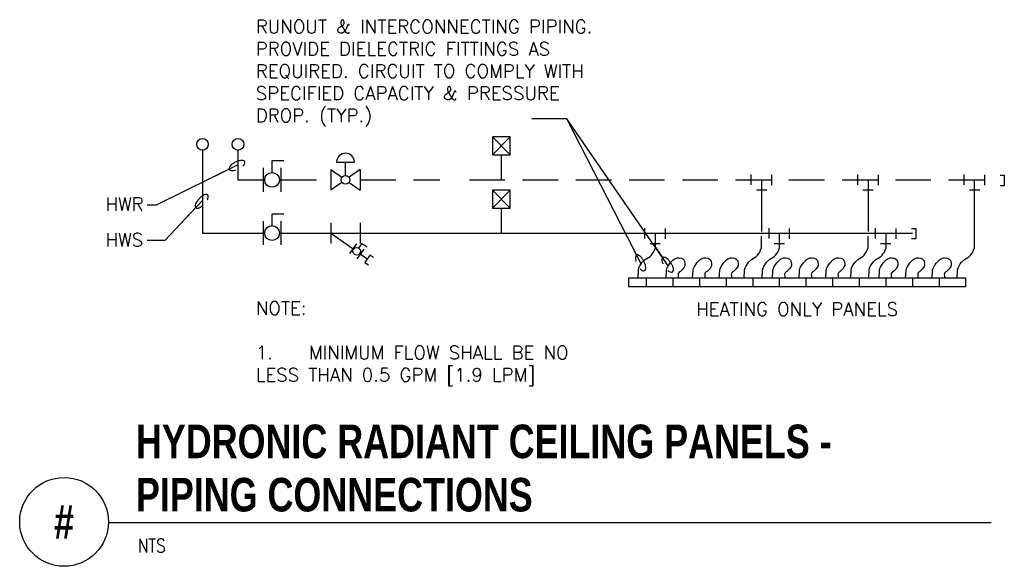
# Model space of a CAD drawing. Header units: inches. Extents: x 0.34 to 7.27, y 2.43 to 6.27.
import ezdxf
from ezdxf.enums import TextEntityAlignment as Align

# ---------------------------------------------------------------- set-up
doc = ezdxf.new("R2010")
doc.units = ezdxf.units.IN
doc.header["$MEASUREMENT"] = 0
doc.linetypes.add('HIDDEN', pattern=[0.375, 0.25, -0.125])
doc.layers.add('M-DETL-MEDM', color=4, linetype='Continuous')
doc.layers.add('M-DETL-TEXT', color=2, linetype='Continuous')
doc.styles.add('BOLD', font='bold.shx', dxfattribs={"width": 0.9})
doc.styles.add('Romans', font='romans.shx')
doc.dimstyles.new('VA-Loop', dxfattribs={"dimtxt": 0.09375, "dimasz": 0.18, "dimexe": 0.125, "dimexo": 0.0625, "dimgap": 0.09, "dimtad": 0, "dimtih": 1, "dimtoh": 1, "dimdec": 4, "dimzin": 0, "dimdsep": 46, "dimtxsty": 'Romans', "dimcen": 0.09, "dimclrd": 256, "dimclre": 256, "dimclrt": 256, "dimadec": 0, "dimazin": 0, "dimtfac": 1, "dimtdec": 4, "dimtofl": 0, "dimtmove": 0, "dimatfit": 3, "dimldrblk": 'dimloop1', "dimfxl": 1, "dimtolj": 1, "dimtzin": 0, "dimlwd": -1, "dimlwe": -1, "dimarcsym": 0})

# ---------------------------------------------------------------- blocks, each defined once
blk = doc.blocks.new('dimloop1')
blk.add_line((-0.383, 0), (-1, 0))
blk.add_lwpolyline([(0.15, -0.121, 0.038212), (0.207, -0.1, 0.102096), (0.278, -0.047, 0.184921), (0.296, 0, 0.184921), (0.278, 0.047, 0.102096), (0.207, 0.099, 0.060952), (0.115, 0.129, 0.047258), (-0.008, 0.14), (-0.078, 0.14, 0.047258), (-0.202, 0.129, 0.060952), (-0.294, 0.099, 0.102096), (-0.365, 0.047, 0.184921), (-0.383, 0, 0.184921), (-0.365, -0.047, 0.102096), (-0.294, -0.1, 0.060952), (-0.202, -0.129, 0.011023), (-0.173, -0.134, 0.047258)], format="xyb")

msp = doc.modelspace()

# ---------------------------------------------------------------- linework, layer by layer
at = {"layer": 'M-DETL-MEDM'}
for p, q in [((3.792, 5.4478), (3.667, 5.3228)), ((3.667, 5.4478), (3.792, 5.3228)), ((1.625, 5.3552), (1.625, 4.7711)), ((2.115, 5.1982), (2.115, 5.2816)), ((2.115, 5.2816), (2.1983, 5.2816)), ((2.5699, 5.2711), (2.6949, 5.2711)), ((2.6324, 5.1774), (2.6324, 5.2711)), ((2.0525, 5.2295), (2.0525, 5.0628)), ((2.1775, 5.2295), (2.1775, 5.0628)), ((2.5282, 5.2191), (2.6068, 5.1641)), ((2.5282, 5.2191), (2.5282, 5.0732)), ((2.7365, 5.2191), (2.658, 5.1641)), ((2.7365, 5.2191), (2.7365, 5.0732)), ((5.49, 5.1109), (5.49, 5.1835)), ((5.5625, 5.1461), (5.5625, 4.7834)), ((5.635, 5.1087), (5.635, 5.1813)), ((6.24, 5.1109), (6.24, 5.1835)), ((6.3125, 5.1461), (6.3125, 4.7834)), ((6.385, 5.1087), (6.385, 5.1813)), ((6.99, 5.1109), (6.99, 5.1835)), ((7.0607, 5.1461), (7.0607, 4.663)), ((7.135, 5.1087), (7.135, 5.1813)), ((7.2426, 5.1791), (7.2721, 5.1791)), ((7.2721, 5.1791), (7.2721, 5.1049)), ((2.6068, 5.1282), (2.5282, 5.0732)), ((2.658, 5.1282), (2.7365, 5.0732)), ((3.792, 5.0728), (3.667, 4.9478)), ((3.667, 5.0728), (3.792, 4.9478)), ((5.5988, 5.0725), (5.5262, 5.0725)), ((6.3488, 5.0725), (6.2762, 5.0725)), ((7.0988, 5.0725), (7.0262, 5.0725)), ((7.2721, 5.1049), (7.2426, 5.1049)), ((3.7295, 4.9478), (3.7295, 4.7711)), ((2.0525, 4.8545), (2.0525, 4.6878)), ((2.115, 4.8232), (2.115, 4.9066)), ((2.115, 4.9066), (2.1983, 4.9066)), ((2.1775, 4.8545), (2.1775, 4.6878)), ((2.5282, 4.8441), (2.5282, 4.6982)), ((2.7365, 4.8441), (2.7365, 4.6982)), ((4.74, 4.7337), (4.74, 4.8063)), ((4.885, 4.7315), (4.885, 4.8041)), ((5.615, 4.7337), (5.615, 4.8063)), ((5.76, 4.7315), (5.76, 4.8041)), ((6.365, 4.7337), (6.365, 4.8063)), ((6.51, 4.7315), (6.51, 4.8041)), ((6.6189, 4.8041), (6.6484, 4.8041)), ((6.6484, 4.8041), (6.6484, 4.7299)), ((1.625, 4.7711), (2.0525, 4.7711)), ((2.1775, 4.7711), (6.625, 4.7711)), ((2.5282, 4.7711), (2.6853, 4.6611)), ((2.5282, 4.7711), (2.7365, 4.7711)), ((4.8125, 4.7711), (4.8125, 4.663)), ((5.5607, 4.7487), (5.5607, 4.663)), ((5.6875, 4.7711), (5.6875, 4.663)), ((6.3107, 4.7487), (6.3107, 4.663)), ((6.4375, 4.7711), (6.4375, 4.663)), ((6.6484, 4.7299), (6.6189, 4.7299)), ((2.7092, 4.6953), (2.6614, 4.627)), ((2.7604, 4.6594), (2.7126, 4.5912)), ((2.7259, 4.6646), (2.7498, 4.6987)), ((2.7498, 4.6987), (2.7839, 4.6748)), ((4.8488, 4.6953), (4.7762, 4.6953)), ((5.7238, 4.6953), (5.6512, 4.6953)), ((6.4738, 4.6953), (6.4012, 4.6953)), ((2.7365, 4.6253), (2.7856, 4.5909)), ((4.7227, 4.5666), (4.743, 4.5863)), ((5.4708, 4.5666), (5.4912, 4.5863)), ((5.5977, 4.5666), (5.618, 4.5863)), ((6.2208, 4.5666), (6.2412, 4.5863)), ((6.3477, 4.5666), (6.368, 4.5863)), ((6.9708, 4.5666), (6.9912, 4.5863)), ((4.6925, 4.4574), (4.6952, 4.511)), ((4.6952, 4.511), (4.6984, 4.5264)), ((4.6984, 4.5264), (4.7027, 4.5362)), ((4.7027, 4.5362), (4.7141, 4.555)), ((4.7141, 4.555), (4.7227, 4.5666)), ((5.4407, 4.4574), (5.4434, 4.511)), ((5.4434, 4.511), (5.4466, 4.5264)), ((5.4466, 4.5264), (5.4509, 4.5362)), ((5.4509, 4.5362), (5.4623, 4.555)), ((5.4623, 4.555), (5.4708, 4.5666)), ((5.5675, 4.4574), (5.5702, 4.511)), ((5.5702, 4.511), (5.5734, 4.5264)), ((5.5734, 4.5264), (5.5777, 4.5362)), ((5.5777, 4.5362), (5.5891, 4.555)), ((5.5891, 4.555), (5.5977, 4.5666)), ((6.1907, 4.4574), (6.1934, 4.511)), ((6.1934, 4.511), (6.1966, 4.5264)), ((6.1966, 4.5264), (6.2009, 4.5362)), ((6.2009, 4.5362), (6.2123, 4.555)), ((6.2123, 4.555), (6.2208, 4.5666)), ((6.3175, 4.4574), (6.3202, 4.511)), ((6.3202, 4.511), (6.3234, 4.5264)), ((6.3234, 4.5264), (6.3277, 4.5362)), ((6.3277, 4.5362), (6.3391, 4.555)), ((6.3391, 4.555), (6.3477, 4.5666)), ((6.9407, 4.4574), (6.9434, 4.511)), ((6.9434, 4.511), (6.9466, 4.5264)), ((6.9466, 4.5264), (6.9509, 4.5362)), ((6.9509, 4.5362), (6.9623, 4.555)), ((6.9623, 4.555), (6.9708, 4.5666)), ((4.75, 4.4539), (4.75, 4.3961)), ((4.9375, 4.4539), (4.9375, 4.3961)), ((5.125, 4.4539), (5.125, 4.3961)), ((5.3125, 4.4539), (5.3125, 4.3961)), ((5.5, 4.4539), (5.5, 4.3961)), ((5.6875, 4.4539), (5.6875, 4.3961)), ((5.875, 4.4539), (5.875, 4.3961)), ((6.0625, 4.4539), (6.0625, 4.3961)), ((6.25, 4.4539), (6.25, 4.3961)), ((6.4375, 4.4539), (6.4375, 4.3961)), ((6.625, 4.4539), (6.625, 4.3961)), ((6.8125, 4.4539), (6.8125, 4.3961))]:
    msp.add_line(p, q, dxfattribs=at)
at = {"layer": 'M-DETL-MEDM', "linetype": 'HIDDEN'}
for p, q in [((1.875, 5.3552), (1.875, 5.1461)), ((3.7295, 5.3228), (3.7295, 5.1461)), ((1.875, 5.1461), (2.0525, 5.1461)), ((2.1775, 5.1461), (2.5282, 5.1461)), ((2.7365, 5.1461), (3.2965, 5.1461)), ((3.5048, 5.1461), (7.25, 5.1461))]:
    msp.add_line(p, q, dxfattribs=at)
at = {"layer": 'M-DETL-MEDM'}
for points in [[(3.667, 5.3228), (3.792, 5.3228), (3.792, 5.4478), (3.667, 5.4478)], [(3.667, 4.9478), (3.792, 4.9478), (3.792, 5.0728), (3.667, 5.0728)], [(7, 4.4539), (4.625, 4.4539), (4.625, 4.3961), (7, 4.3961)]]:
    msp.add_lwpolyline(points, close=True, dxfattribs=at)
for points in [[(2.8291, 4.5986), (2.8035, 4.6165), (2.7677, 4.5653), (2.7933, 4.5474)], [(4.8897, 4.4539), (4.8924, 4.5075), (4.8956, 4.5229), (4.8999, 4.5327), (4.9113, 4.5515), (4.9198, 4.5631), (4.9402, 4.5828), (4.9467, 4.5875), (4.9609, 4.5944), (4.9678, 4.5966), (4.9816, 4.5979), (4.9986, 4.5942), (5.0069, 4.5898), (5.0166, 4.5814), (5.0195, 4.5759), (5.0231, 4.5539), (5.0231, 4.5446), (5.0202, 4.5357), (5.0096, 4.5202), (4.9907, 4.5017), (4.9856, 4.4978), (4.9789, 4.4926), (4.9762, 4.4889), (4.9745, 4.4809), (4.976, 4.47), (4.9762, 4.4646), (4.9753, 4.4539)], [(5.0772, 4.4539), (5.0799, 4.5075), (5.0831, 4.5229), (5.0874, 4.5327), (5.0988, 4.5515), (5.1073, 4.5631), (5.1277, 4.5828), (5.1342, 4.5875), (5.1484, 4.5944), (5.1553, 4.5966), (5.1691, 4.5979), (5.1861, 4.5942), (5.1944, 4.5898), (5.2041, 4.5814), (5.207, 4.5759), (5.2106, 4.5539), (5.2106, 4.5446), (5.2077, 4.5357), (5.1971, 4.5202), (5.1782, 4.5017), (5.1731, 4.4978), (5.1664, 4.4926), (5.1637, 4.4889), (5.162, 4.4809), (5.1635, 4.47), (5.1637, 4.4646), (5.1628, 4.4539)], [(5.2647, 4.4539), (5.2674, 4.5075), (5.2706, 4.5229), (5.2749, 4.5327), (5.2863, 4.5515), (5.2948, 4.5631), (5.3152, 4.5828), (5.3217, 4.5875), (5.3359, 4.5944), (5.3428, 4.5966), (5.3566, 4.5979), (5.3736, 4.5942), (5.3819, 4.5898), (5.3916, 4.5814), (5.3945, 4.5759), (5.3981, 4.5539), (5.3981, 4.5446), (5.3952, 4.5357), (5.3846, 4.5202), (5.3657, 4.5017), (5.3606, 4.4978), (5.3539, 4.4926), (5.3512, 4.4889), (5.3495, 4.4809), (5.351, 4.47), (5.3512, 4.4646), (5.3503, 4.4539)], [(5.6397, 4.4539), (5.6424, 4.5075), (5.6456, 4.5229), (5.6499, 4.5327), (5.6613, 4.5515), (5.6698, 4.5631), (5.6902, 4.5828), (5.6967, 4.5875), (5.7109, 4.5944), (5.7178, 4.5966), (5.7316, 4.5979), (5.7486, 4.5942), (5.7569, 4.5898), (5.7666, 4.5814), (5.7695, 4.5759), (5.7731, 4.5539), (5.7731, 4.5446), (5.7702, 4.5357), (5.7596, 4.5202), (5.7407, 4.5017), (5.7356, 4.4978), (5.7289, 4.4926), (5.7262, 4.4889), (5.7245, 4.4809), (5.726, 4.47), (5.7262, 4.4646), (5.7253, 4.4539)], [(5.8272, 4.4539), (5.8299, 4.5075), (5.8331, 4.5229), (5.8374, 4.5327), (5.8488, 4.5515), (5.8573, 4.5631), (5.8777, 4.5828), (5.8842, 4.5875), (5.8984, 4.5944), (5.9053, 4.5966), (5.9191, 4.5979), (5.9361, 4.5942), (5.9444, 4.5898), (5.9541, 4.5814), (5.957, 4.5759), (5.9606, 4.5539), (5.9606, 4.5446), (5.9577, 4.5357), (5.9471, 4.5202), (5.9282, 4.5017), (5.9231, 4.4978), (5.9164, 4.4926), (5.9137, 4.4889), (5.912, 4.4809), (5.9135, 4.47), (5.9137, 4.4646), (5.9128, 4.4539)], [(6.0147, 4.4539), (6.0174, 4.5075), (6.0206, 4.5229), (6.0249, 4.5327), (6.0363, 4.5515), (6.0448, 4.5631), (6.0652, 4.5828), (6.0717, 4.5875), (6.0859, 4.5944), (6.0928, 4.5966), (6.1066, 4.5979), (6.1236, 4.5942), (6.1319, 4.5898), (6.1416, 4.5814), (6.1445, 4.5759), (6.1481, 4.5539), (6.1481, 4.5446), (6.1452, 4.5357), (6.1346, 4.5202), (6.1157, 4.5017), (6.1106, 4.4978), (6.1039, 4.4926), (6.1012, 4.4889), (6.0995, 4.4809), (6.101, 4.47), (6.1012, 4.4646), (6.1003, 4.4539)], [(6.3897, 4.4539), (6.3924, 4.5075), (6.3956, 4.5229), (6.3999, 4.5327), (6.4113, 4.5515), (6.4198, 4.5631), (6.4402, 4.5828), (6.4467, 4.5875), (6.4609, 4.5944), (6.4678, 4.5966), (6.4816, 4.5979), (6.4986, 4.5942), (6.5069, 4.5898), (6.5166, 4.5814), (6.5195, 4.5759), (6.5231, 4.5539), (6.5231, 4.5446), (6.5202, 4.5357), (6.5096, 4.5202), (6.4907, 4.5017), (6.4856, 4.4978), (6.4789, 4.4926), (6.4762, 4.4889), (6.4745, 4.4809), (6.476, 4.47), (6.4762, 4.4646), (6.4753, 4.4539)], [(6.5772, 4.4539), (6.5799, 4.5075), (6.5831, 4.5229), (6.5874, 4.5327), (6.5988, 4.5515), (6.6073, 4.5631), (6.6277, 4.5828), (6.6342, 4.5875), (6.6484, 4.5944), (6.6553, 4.5966), (6.6691, 4.5979), (6.6861, 4.5942), (6.6944, 4.5898), (6.7041, 4.5814), (6.707, 4.5759), (6.7106, 4.5539), (6.7106, 4.5446), (6.7077, 4.5357), (6.6971, 4.5202), (6.6782, 4.5017), (6.6731, 4.4978), (6.6664, 4.4926), (6.6637, 4.4889), (6.662, 4.4809), (6.6635, 4.47), (6.6637, 4.4646), (6.6628, 4.4539)], [(6.7647, 4.4539), (6.7674, 4.5075), (6.7706, 4.5229), (6.7749, 4.5327), (6.7863, 4.5515), (6.7948, 4.5631), (6.8152, 4.5828), (6.8217, 4.5875), (6.8359, 4.5944), (6.8428, 4.5966), (6.8566, 4.5979), (6.8736, 4.5942), (6.8819, 4.5898), (6.8916, 4.5814), (6.8945, 4.5759), (6.8981, 4.5539), (6.8981, 4.5446), (6.8952, 4.5357), (6.8846, 4.5202), (6.8657, 4.5017), (6.8606, 4.4978), (6.8539, 4.4926), (6.8512, 4.4889), (6.8495, 4.4809), (6.851, 4.47), (6.8512, 4.4646), (6.8503, 4.4539)]]:
    msp.add_lwpolyline(points, dxfattribs=at)
for centre, radius in [((1.625, 5.3961), 0.041), ((1.875, 5.3961), 0.041), ((2.115, 5.1461), 0.0521), ((2.6324, 5.1461), 0.0312), ((2.115, 4.7711), 0.0521), ((2.7109, 4.6432), 0.026)]:
    msp.add_circle(centre, radius, dxfattribs=at)
for centre, radius, start, end in [((2.6324, 5.2711), 0.0625, 0, 180), ((4.699, 4.6961), 0.1183, 291.84691, 343.73144), ((5.4471, 4.6961), 0.1183, 291.84691, 343.73144), ((5.574, 4.6961), 0.1183, 291.84691, 343.73144), ((6.1971, 4.6961), 0.1183, 291.84691, 343.73144), ((6.324, 4.6961), 0.1183, 291.84691, 343.73144), ((6.9471, 4.6961), 0.1183, 291.84691, 343.73144)]:
    msp.add_arc(centre, radius, start, end, dxfattribs=at)
at = {"layer": 'M-DETL-TEXT'}
msp.add_line((0.9625, 2.7347), (7.1794, 2.7347), dxfattribs=at)
msp.add_circle((0.65, 2.7397), 0.3125, dxfattribs=at)

# ---------------------------------------------------------------- texts
at = {"layer": 'M-DETL-TEXT', "width": 0.8}
for s, height, style, p in [('HYDRONIC RADIANT CEILING PANELS -', 0.23622, 'BOLD', (1.1562, 3.1878)), ('PIPING CONNECTIONS', 0.23622, 'BOLD', (1.1562, 2.8128)), ('NTS', 0.09843, 'Romans', (1.1701, 2.523))]:
    msp.add_text(s, height=height, dxfattribs=dict(at, style=style)).set_placement(p)
at = {"layer": 'M-DETL-TEXT', "style": 'BOLD', "width": 0.8}
msp.add_text('#', height=0.2362, dxfattribs=at).set_placement((0.65, 2.7397), align=Align.MIDDLE)
at = {"layer": 'M-DETL-TEXT', "char_height": 0.09375, "style": 'Romans'}
for s, insert, width, attachment_point in [('RUNOUT & INTERCONNECTING PIPING. PROVIDE DIELECTRIC FITTINGS AS REQUIRED. CIRCUIT TO COMPLY WITH SPECIFIED CAPACITY & PRESSURE DROP. (TYP.)\\P ', (2, 6.2711), 2.625, 1), ('HWR', (0.9413, 5.0211), 0.5, 1), ('HWS', (0.9413, 4.7711), 0.5, 1), ('NOTE:\\P\\P1.^IMINIMUM FLOW SHALL BE NO LESS THAN 0.5 GPM [1.9 LPM]', (2, 4.2898), 2.625, 1), ('HEATING ONLY PANELS', (5.8125, 4.2836), 1.735723, 2)]:
    msp.add_mtext(s, dxfattribs=dict(at, insert=insert, width=width, attachment_point=attachment_point))

# ---------------------------------------------------------------- leaders
at = {"layer": 'M-DETL-TEXT'}
for points in [[(4.7141, 4.555), (4.1919, 5.5746), (3.9452, 5.5746)], [(4.9056, 4.5421), (4.1919, 5.5746), (3.9452, 5.5746)], [(1.875, 5.2506), (1.298, 4.969), (1.2347, 4.969)], [(1.625, 5.0006), (1.3597, 4.719), (1.2347, 4.719)]]:
    msp.add_leader(points, dimstyle='VA-Loop', override={"dimgap": 0.02, "dimtad": 0}, dxfattribs=at)

doc.saveas('drawing.dxf')
